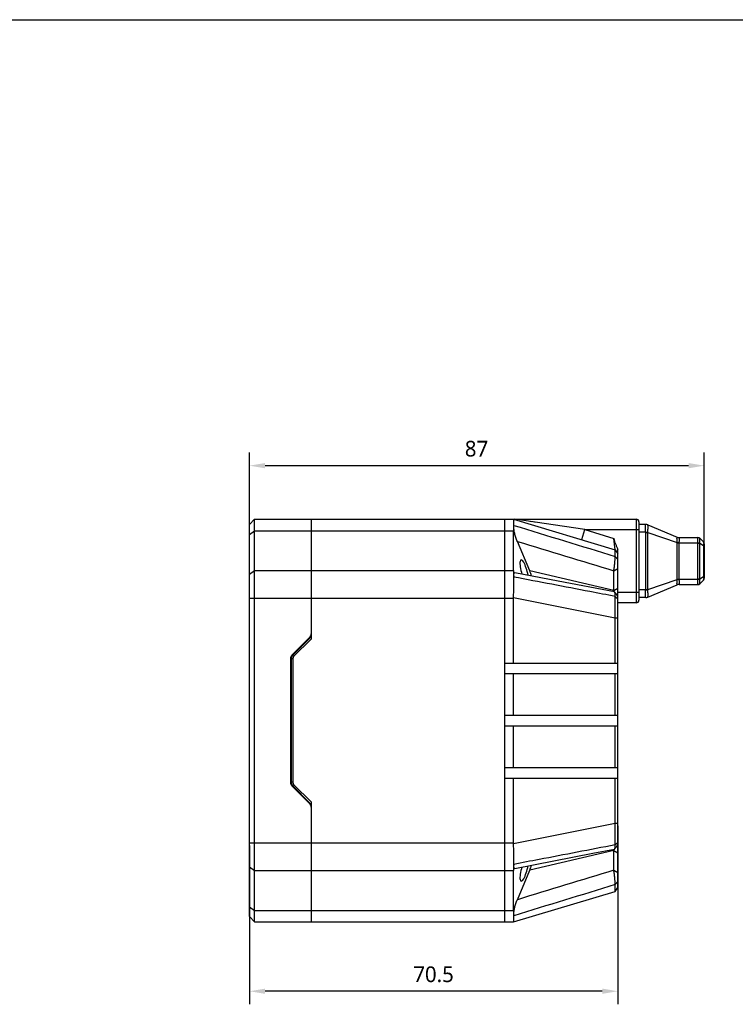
# Model space of a CAD drawing. Header units: millimetres. Extents: x 0 to 594, y 0 to 420.
# Tile 3 of 6: x 176 to 313, y 232 to 420. Entities that reach past the tile are written whole.
import ezdxf

# ---------------------------------------------------------------- set-up
doc = ezdxf.new("R2010")
doc.units = ezdxf.units.MM
doc.header["$LTSCALE"] = 32.67
doc.header["$PDMODE"] = 3
doc.header["$PDSIZE"] = 8
doc.layers.get('0').update_dxf_attribs({"linetype": 'CONTINUOUS'})
doc.layers.get('Defpoints').update_dxf_attribs({"linetype": 'CONTINUOUS'})
doc.layers.add('00_COMPONENTS', color=7, linetype='CONTINUOUS')
doc.layers.add('51__DRAFT_DIMS', color=7, linetype='CONTINUOUS')
doc.styles.get("Standard").update_dxf_attribs({"font": 'Roboto-Regular.ttf'})
doc.dimstyles.new('DIMSTYLE_1', dxfattribs={"dimtxt": 3, "dimasz": 3, "dimexe": 2.5, "dimexo": 0.5, "dimgap": 0.75, "dimtad": 1, "dimdsep": 46, "dimtxsty": 'STANDARD', "dimblk": '_FILLED', "dimblk1": '_FILLED', "dimblk2": '_FILLED', "dimcen": 0.09, "dimclrt": 3, "dimazin": 2, "dimtp": 0.3, "dimtm": 0.3, "dimtfac": 1, "dimtofl": 0, "dimtmove": 0, "dimatfit": 3, "dimldrblk": '_FILLED', "dimfxl": 1, "dimtolj": 1, "dimarcsym": 0})

# ---------------------------------------------------------------- blocks, each defined once
blk = doc.blocks.new('_FILLED')
at = {"color": 0, "linetype": 'ByBlock'}
blk.add_solid([(0, 0), (-1, 0.167), (-1, -0.167)], dxfattribs=at)
blk = doc.blocks.new('*D3')
at = {"layer": '51__DRAFT_DIMS', "color": 0, "lineweight": -2}
for p, q in [((290.79, 265.86), (290.79, 231.72)), ((220.29, 262.09), (220.29, 231.72)), ((287.79, 234.22), (223.29, 234.22))]:
    blk.add_line(p, q, dxfattribs=at)
at = {"layer": 'Defpoints', "color": 0}
for p in [(290.79, 266.36), (220.29, 262.59), (220.29, 234.22)]:
    blk.add_point(p, dxfattribs=at)
at = {"layer": '51__DRAFT_DIMS', "color": 0, "linetype": 'ByBlock', "lineweight": -2, "xscale": 3, "yscale": 3, "zscale": 3, "rotation": 180}
blk.add_blockref('_FILLED', (220.29, 234.22), dxfattribs=at)
at = {"layer": '51__DRAFT_DIMS', "color": 0, "linetype": 'ByBlock', "lineweight": -2, "xscale": 3, "yscale": 3, "zscale": 3}
blk.add_blockref('_FILLED', (290.79, 234.22), dxfattribs=at)
at = {"layer": '51__DRAFT_DIMS', "color": 0, "insert": (255.51, 238.97), "char_height": 3, "attachment_point": 2, "line_spacing_factor": 0.9}
blk.add_mtext('\\A1;70.5', dxfattribs=at)
blk = doc.blocks.new('*D4')
at = {"layer": '51__DRAFT_DIMS', "color": 0, "lineweight": -2}
for p, q in [((220.29, 322.08), (220.29, 337.22)), ((307.29, 319.96), (307.29, 337.22)), ((304.29, 334.72), (223.29, 334.72))]:
    blk.add_line(p, q, dxfattribs=at)
at = {"layer": 'Defpoints', "color": 0}
for p in [(220.29, 334.72), (220.29, 321.58), (307.29, 319.46)]:
    blk.add_point(p, dxfattribs=at)
at = {"layer": '51__DRAFT_DIMS', "color": 0, "linetype": 'ByBlock', "lineweight": -2, "xscale": 3, "yscale": 3, "zscale": 3, "rotation": 180}
blk.add_blockref('_FILLED', (220.29, 334.72), dxfattribs=at)
at = {"layer": '51__DRAFT_DIMS', "color": 0, "linetype": 'ByBlock', "lineweight": -2, "xscale": 3, "yscale": 3, "zscale": 3}
blk.add_blockref('_FILLED', (307.29, 334.72), dxfattribs=at)
at = {"layer": '51__DRAFT_DIMS', "color": 0, "insert": (263.73, 339.47), "char_height": 3, "attachment_point": 2, "line_spacing_factor": 0.9}
blk.add_mtext('\\A1;87', dxfattribs=at)

msp = doc.modelspace()

# ---------------------------------------------------------------- linework, layer by layer
at = {"color": 7}
msp.add_line((0, 420), (594, 420), dxfattribs=at)
at = {"layer": '00_COMPONENTS', "color": 0}
for p, q in [((220.294, 323.487), (221.294, 324.487)), ((221.294, 247.487), (221.294, 324.487)), ((221.294, 324.487), (270.794, 324.487)), ((232.094, 324.487), (232.094, 301.563)), ((269.094, 324.487), (269.094, 247.487)), ((270.794, 324.487), (290.223, 318.658)), ((270.802, 324.487), (294.294, 324.487)), ((284.42, 322.487), (271.087, 324.487)), ((273.866, 324.071), (273.777, 324.084)), ((274.26, 324.011), (274.055, 324.042)), ((274.599, 323.961), (274.482, 323.978)), ((274.974, 323.904), (274.846, 323.924)), ((294.294, 324.487), (294.294, 308.487)), ((294.794, 323.987), (294.794, 308.987)), ((220.294, 248.487), (220.294, 323.487)), ((220.294, 321.584), (221.294, 322.291)), ((221.294, 322.291), (270.794, 322.291)), ((270.794, 314.684), (270.794, 322.291)), ((283.846, 320.572), (284.42, 322.487)), ((284.42, 322.487), (289.994, 320.815)), ((284.42, 322.487), (294.794, 322.487)), ((296.094, 323.487), (294.794, 323.487)), ((296.088, 321.987), (294.794, 321.987)), ((296.088, 321.987), (296.495, 322.07)), ((296.478, 323.41), (302.111, 321.063)), ((273.928, 314.58), (271.543, 320.242)), ((290.223, 318.658), (289.994, 320.815)), ((296.094, 311.044), (296.094, 321.931)), ((296.094, 321.931), (296.478, 321.931)), ((296.478, 311.044), (296.478, 321.931)), ((296.478, 321.931), (302.111, 320.046)), ((302.494, 320.987), (306.086, 320.987)), ((302.496, 320.987), (302.494, 320.987)), ((306.44, 320.841), (307.147, 320.134)), ((290.226, 318.656), (290.223, 318.658)), ((290.225, 318.656), (290.794, 317.892)), ((290.491, 318.299), (290.226, 318.656)), ((290.794, 254.083), (290.794, 318.77)), ((302.109, 312.987), (302.109, 319.987)), ((302.109, 319.987), (306.08, 319.987)), ((302.494, 312.987), (302.494, 319.987)), ((306.08, 319.987), (306.447, 320.033)), ((306.086, 313.083), (306.086, 319.892)), ((306.086, 319.892), (306.44, 319.892)), ((306.44, 313.083), (306.44, 319.892)), ((306.44, 319.892), (307.147, 319.462)), ((307.147, 319.462), (307.147, 313.513)), ((307.294, 319.462), (307.147, 319.462)), ((307.294, 319.78), (307.294, 313.195)), ((290.265, 317.37), (290.794, 316.752)), ((220.294, 313.977), (221.294, 314.684)), ((221.294, 314.684), (270.794, 314.684)), ((289.994, 310.859), (273.928, 314.58)), ((289.994, 314.628), (290.794, 315.058)), ((289.994, 310.859), (289.994, 314.628)), ((279.362, 312.655), (271.089, 314.257)), ((290.146, 310.566), (279.362, 312.655)), ((296.478, 311.044), (302.111, 312.929)), ((302.109, 312.987), (306.08, 312.987)), ((306.08, 312.987), (306.447, 312.942)), ((306.086, 313.083), (306.44, 313.083)), ((306.44, 313.083), (307.147, 313.513)), ((306.44, 312.134), (307.147, 312.841)), ((307.294, 313.513), (307.147, 313.513)), ((289.994, 310.859), (290.794, 311.289)), ((296.088, 310.987), (294.794, 310.987)), ((296.088, 310.987), (296.495, 310.905)), ((296.094, 311.044), (296.478, 311.044)), ((296.478, 309.564), (302.111, 311.911)), ((302.494, 311.987), (302.496, 311.988)), ((302.494, 311.987), (306.086, 311.987)), ((220.294, 309.381), (270.794, 309.381)), ((270.794, 296.987), (270.794, 309.381)), ((270.797, 309.498), (290.223, 305.613)), ((290.336, 310.342), (290.169, 310.55)), ((290.265, 309.712), (290.794, 309.282)), ((290.503, 310.137), (290.336, 310.342)), ((290.658, 309.946), (290.503, 310.137)), ((290.794, 309.781), (290.658, 309.946)), ((294.794, 310.487), (290.794, 310.487)), ((296.094, 309.487), (294.794, 309.487)), ((294.294, 308.487), (290.794, 308.487)), ((290.223, 296.987), (290.223, 305.613)), ((290.223, 305.613), (290.794, 305.613)), ((228.436, 298.48), (231.801, 301.845)), ((231.801, 301.695), (228.586, 298.48)), ((232.094, 301.563), (228.799, 298.268)), ((231.294, 301.187), (231.294, 301.337)), ((230.794, 300.687), (230.794, 300.837)), ((228.144, 297.773), (228.144, 274.202)), ((228.294, 297.773), (228.294, 274.202)), ((228.594, 297.773), (228.294, 297.773)), ((228.799, 298.268), (228.586, 298.48)), ((228.594, 297.773), (228.594, 274.202)), ((269.094, 296.987), (290.794, 296.987)), ((269.094, 294.987), (290.794, 294.987)), ((270.794, 286.987), (270.794, 294.987)), ((290.223, 286.987), (290.223, 294.987)), ((269.094, 286.987), (290.794, 286.987)), ((269.094, 284.987), (290.794, 284.987)), ((270.794, 276.987), (270.794, 284.987)), ((290.223, 276.987), (290.223, 284.987)), ((269.094, 276.987), (290.794, 276.987)), ((269.094, 274.987), (290.794, 274.987)), ((270.794, 262.594), (270.794, 274.987)), ((290.223, 266.362), (290.223, 274.987)), ((228.594, 274.202), (228.294, 274.202)), ((231.801, 270.13), (228.436, 273.495)), ((228.799, 273.707), (228.586, 273.495)), ((228.586, 273.495), (231.801, 270.28)), ((228.799, 273.707), (232.094, 270.412)), ((230.794, 271.137), (230.794, 271.287)), ((231.294, 270.637), (231.294, 270.787)), ((232.094, 270.412), (232.094, 247.487)), ((270.797, 262.477), (290.223, 266.362)), ((290.223, 266.362), (290.794, 266.362)), ((220.294, 262.594), (270.794, 262.594)), ((290.265, 262.263), (290.794, 262.692)), ((290.393, 261.703), (290.556, 261.903)), ((290.556, 261.903), (290.708, 262.09)), ((290.708, 262.09), (290.794, 262.194)), ((271.089, 257.718), (285.978, 260.601)), ((289.994, 261.115), (273.928, 257.395)), ((285.978, 260.601), (290.146, 261.408)), ((289.994, 261.115), (290.794, 260.686)), ((289.994, 257.347), (289.994, 261.115)), ((290.169, 261.424), (290.393, 261.703)), ((220.294, 257.998), (221.294, 257.291)), ((221.294, 257.291), (270.794, 257.291)), ((270.794, 249.684), (270.794, 257.291)), ((271.543, 251.732), (273.928, 257.395)), ((289.994, 257.347), (290.794, 256.917)), ((290.265, 254.605), (290.794, 255.223)), ((270.794, 247.487), (290.223, 253.316)), ((290.223, 253.316), (290.226, 253.319)), ((290.225, 253.319), (290.794, 254.083)), ((290.226, 253.319), (290.62, 253.849)), ((290.62, 253.849), (290.794, 254.083)), ((220.294, 250.391), (221.294, 249.684)), ((221.294, 249.684), (270.794, 249.684)), ((220.294, 248.487), (221.294, 247.487)), ((221.294, 247.487), (270.794, 247.487))]:
    msp.add_line(p, q, dxfattribs=at)
for centre, radius, start, end in [((294.294, 323.987), 0.5, 0, 90), ((296.087, 322.524), 0.964, 65.00355, 89.98348), ((296.094, 322.487), 1, 67.38014, 90), ((295.149, 322.159), 1.349, 350.25751, 356.18761), ((302.494, 321.987), 1, 247.38014, 270), ((302.493, 321.982), 0.995, 247.3816, 270.12233), ((306.08, 320.493), 0.494, 42.12063, 89.9517), ((306.086, 320.487), 0.5, 45, 90), ((306.794, 319.78), 0.5, 0, 45), ((302.944, 319.987), 0.835, 175.96182, 179.9973), ((304.774, 352.359), 32.422, 265.28917, 265.97084), ((302.704, 319.987), 0.211, 171.95277, 179.9755), ((305.119, 320.026), 1.327, 354.22784, 0.32169), ((270.221, 313.404), 0.643, 1.85396, 13.72696), ((302.944, 312.987), 0.835, 180.0027, 184.03818), ((304.774, 280.618), 32.42, 94.02914, 94.71085), ((302.704, 312.987), 0.211, 180.0245, 188.04723), ((305.119, 312.949), 1.327, 359.67831, 5.77216), ((306.794, 313.195), 0.5, 315, 360), ((272.111, 308.087), 18.096, 7.94305, 8.8112), ((295.149, 310.815), 1.349, 3.81237, 9.7425), ((302.494, 310.987), 1, 90, 112.61986), ((302.493, 310.993), 0.995, 89.87767, 112.6184), ((306.08, 312.482), 0.494, 270.0483, 317.87937), ((306.086, 312.487), 0.5, 270, 315), ((294.294, 308.987), 0.5, 270, 360), ((296.087, 310.451), 0.964, 270.01652, 294.99644), ((296.094, 310.487), 1, 270, 292.61986), ((231.094, 302.552), 1, 315, 360), ((231.094, 302.402), 1, 315, 360), ((229.144, 297.773), 1, 135, 180), ((229.294, 297.773), 1, 135, 180), ((229.294, 297.773), 0.7, 135, 180), ((229.144, 274.202), 1, 180, 225), ((229.294, 274.202), 1, 180, 225), ((229.294, 274.202), 0.7, 180, 225), ((231.094, 269.573), 1, 0, 45), ((231.094, 269.423), 1, 0, 45), ((272.875, 263.775), 17.323, 351.16944, 352.0763), ((270.221, 258.571), 0.643, 346.27304, 358.14604)]:
    msp.add_arc(centre, radius, start, end, dxfattribs=at)
for centre, major_axis, ratio, start_param, end_param in [((273.523, 316.987), (-2.053, 7.484), 0.2403928, 0.5245626, 0.7195444), ((272.852, 314.487), (-0.616, 2.245), 0.2403928, -1.9596093, 1.7231284), ((273.523, 309.381), (-2.053, 7.484), 0.2403928, 0.7195444, 0.9145263), ((273.797, 313.805), (-0.505, 1.644), 0.2249821, -1.7366317, -1.1502318), ((295.794, 309.381), (25, 0), 0.3, 3.1259597, 3.1415927), ((295.794, 262.594), (25, 0), 0.3, -3.1415927, -3.1259597), ((273.523, 262.594), (2.053, 7.484), 0.2403928, -4.056119, -3.8611371), ((272.852, 257.487), (0.616, 2.245), 0.2403928, 1.4184643, 5.101202), ((273.797, 258.17), (0.505, 1.644), 0.2249821, -1.9913608, -1.404961), ((273.523, 254.987), (2.053, 7.484), 0.2403928, -3.8611371, -3.6661552)]:
    msp.add_ellipse(centre, major_axis=major_axis, ratio=ratio, start_param=start_param, end_param=end_param, dxfattribs=at)
for points, knots in [([(270.863, 323.304), (270.872, 323.47), (270.88, 323.703), (270.88, 323.991), (270.874, 324.137), (270.867, 324.237), (270.861, 324.299), (270.853, 324.352), (270.844, 324.396), (270.834, 324.432), (270.824, 324.459), (270.812, 324.477), (270.802, 324.485), (270.797, 324.486)], [0, 0, 0, 0, 0.4151539, 0.5822731, 0.7214526, 0.7804215, 0.8322651, 0.8769838, 0.9146184, 0.9452789, 0.9692102, 0.9869771, 1, 1, 1, 1]), ([(271.543, 320.242), (271.495, 320.358), (271.4, 320.597), (271.268, 320.97), (271.145, 321.361), (271.036, 321.764), (270.944, 322.166), (270.886, 322.496), (270.856, 322.747), (270.842, 322.919), (270.838, 323.074), (270.841, 323.172), (270.845, 323.218)], [0, 0, 0, 0, 0.1221859, 0.2512236, 0.3853065, 0.5220359, 0.6579286, 0.7878088, 0.8483272, 0.9045281, 0.9553805, 1, 1, 1, 1]), ([(270.845, 323.218), (270.848, 323.225), (270.857, 323.253), (270.862, 323.282), (270.863, 323.304)], [0, 0, 0, 0, 0.2577115, 1, 1, 1, 1]), ([(296.088, 321.987), (296.081, 322.085), (296.072, 322.276), (296.064, 322.554), (296.06, 322.81), (296.059, 323.034), (296.06, 323.198), (296.062, 323.306), (296.064, 323.361), (296.066, 323.399), (296.068, 323.422), (296.07, 323.441), (296.072, 323.458), (296.075, 323.47), (296.078, 323.479), (296.082, 323.486), (296.086, 323.487), (296.088, 323.487)], [0, 0, 0, 0, 0.1943407, 0.3812187, 0.5534507, 0.7044061, 0.8282828, 0.8785387, 0.9203465, 0.9379618, 0.9533352, 0.9664424, 0.9772729, 0.9858481, 0.9922456, 0.9967097, 1, 1, 1, 1]), ([(296.495, 323.397), (296.494, 323.399), (296.49, 323.404), (296.483, 323.408), (296.478, 323.41)], [0, 0, 0, 0, 0.2259651, 1, 1, 1, 1]), ([(296.495, 322.07), (296.5, 322.152), (296.513, 322.312), (296.53, 322.544), (296.542, 322.759), (296.547, 322.949), (296.544, 323.091), (296.537, 323.189), (296.531, 323.25), (296.523, 323.301), (296.514, 323.342), (296.505, 323.373), (296.498, 323.391), (296.495, 323.397)], [0, 0, 0, 0, 0.1852086, 0.3612273, 0.5234094, 0.6676108, 0.7902049, 0.8424211, 0.8881226, 0.9270033, 0.9587908, 0.9832044, 1, 1, 1, 1]), ([(289.994, 320.815), (290.013, 320.633), (290.074, 320.361), (290.194, 320.013), (290.332, 319.671), (290.529, 319.255), (290.704, 318.93), (290.794, 318.77)], [0, 0, 0, 0, 0.2497615, 0.3747994, 0.4998439, 0.7499101, 1, 1, 1, 1]), ([(302.111, 320.046), (302.104, 320.113), (302.094, 320.246), (302.087, 320.41), (302.083, 320.536), (302.081, 320.624), (302.08, 320.706), (302.079, 320.781), (302.08, 320.849), (302.081, 320.908), (302.082, 320.958), (302.085, 320.998), (302.089, 321.029), (302.093, 321.048), (302.098, 321.058), (302.101, 321.063), (302.106, 321.065), (302.109, 321.064), (302.111, 321.063)], [0, 0, 0, 0, 0.1965974, 0.3871073, 0.477495, 0.5632174, 0.6432433, 0.7166038, 0.7824271, 0.8399708, 0.8886482, 0.9280482, 0.9579727, 0.9785504, 0.9856014, 0.9909001, 0.9952679, 1, 1, 1, 1]), ([(302.496, 320.017), (302.504, 320.079), (302.522, 320.201), (302.545, 320.378), (302.561, 320.541), (302.566, 320.667), (302.564, 320.756), (302.561, 320.813), (302.555, 320.862), (302.546, 320.904), (302.536, 320.937), (302.524, 320.962), (302.511, 320.979), (302.501, 320.986), (302.496, 320.987)], [0, 0, 0, 0, 0.1896336, 0.3715968, 0.5393285, 0.6866424, 0.7509848, 0.8084097, 0.858546, 0.9011679, 0.9362211, 0.9638762, 0.9846856, 1, 1, 1, 1]), ([(306.08, 319.987), (306.076, 320.052), (306.07, 320.18), (306.065, 320.365), (306.063, 320.536), (306.062, 320.685), (306.062, 320.794), (306.064, 320.867), (306.065, 320.908), (306.067, 320.938), (306.069, 320.957), (306.071, 320.967), (306.072, 320.976), (306.075, 320.983), (306.078, 320.987), (306.08, 320.987)], [0, 0, 0, 0, 0.1944618, 0.3814491, 0.5537831, 0.7048297, 0.8287814, 0.8790688, 0.9209051, 0.9539159, 0.9670307, 0.9778654, 0.9864355, 0.9928051, 1, 1, 1, 1]), ([(306.447, 320.825), (306.447, 320.828), (306.446, 320.834), (306.442, 320.839), (306.44, 320.841)], [0, 0, 0, 0, 0.4864275, 1, 1, 1, 1]), ([(306.447, 320.033), (306.446, 320.128), (306.449, 320.266), (306.453, 320.442), (306.454, 320.555), (306.453, 320.652), (306.451, 320.721), (306.449, 320.765), (306.448, 320.79), (306.447, 320.81), (306.447, 320.82), (306.447, 320.825)], [0, 0, 0, 0, 0.3607806, 0.5226805, 0.6668745, 0.7898432, 0.8883674, 0.9275117, 0.9594161, 0.9836979, 1, 1, 1, 1]), ([(307.147, 320.134), (307.151, 320.13), (307.157, 320.121), (307.164, 320.105), (307.171, 320.083), (307.178, 320.046), (307.184, 319.987), (307.186, 319.905), (307.183, 319.809), (307.173, 319.659), (307.159, 319.542), (307.147, 319.462)], [0, 0, 0, 0, 0.0213242, 0.0479426, 0.0805744, 0.1195305, 0.2165601, 0.3380372, 0.4812413, 0.6423408, 1, 1, 1, 1]), ([(290.265, 317.37), (290.265, 317.464), (290.265, 317.641), (290.263, 317.891), (290.26, 318.106), (290.257, 318.264), (290.253, 318.373), (290.25, 318.441), (290.247, 318.5), (290.244, 318.55), (290.24, 318.59), (290.236, 318.621), (290.232, 318.64), (290.229, 318.651), (290.227, 318.655), (290.226, 318.656)], [0, 0, 0, 0, 0.2190565, 0.4128077, 0.5803599, 0.7209048, 0.7808125, 0.8336939, 0.8794682, 0.9180633, 0.9494173, 0.9734877, 0.9902804, 0.9959932, 1, 1, 1, 1]), ([(289.994, 314.628), (290.012, 314.745), (290.048, 314.987), (290.115, 315.486), (290.171, 315.992), (290.217, 316.485), (290.242, 316.817), (290.258, 317.109), (290.264, 317.289), (290.265, 317.37)], [0, 0, 0, 0, 0.1284404, 0.2662539, 0.5483373, 0.6820559, 0.8045164, 0.9116466, 1, 1, 1, 1]), ([(270.797, 309.498), (270.832, 310.179), (270.872, 311.184), (270.883, 312.494), (270.873, 313.121), (270.863, 313.424)], [0, 0, 0, 0, 0.5209726, 0.76812, 1, 1, 1, 1]), ([(270.845, 313.556), (270.841, 313.615), (270.837, 313.726), (270.843, 313.88), (270.86, 314.008), (270.884, 314.098), (270.909, 314.155), (270.934, 314.197), (270.965, 314.23), (271.002, 314.25), (271.04, 314.261), (271.07, 314.26), (271.089, 314.257)], [0, 0, 0, 0, 0.2141886, 0.3997732, 0.555008, 0.6805511, 0.733188, 0.7798953, 0.859124, 0.8944907, 0.9288796, 1, 1, 1, 1]), ([(290.265, 309.712), (288.648, 310.022), (282.181, 311.259), (275.714, 312.497), (270.863, 313.424)], [0, 0, 0, 0, 0.2499938, 1, 1, 1, 1]), ([(302.111, 311.911), (302.109, 311.911), (302.106, 311.91), (302.101, 311.912), (302.098, 311.916), (302.093, 311.927), (302.089, 311.946), (302.085, 311.977), (302.082, 312.017), (302.081, 312.067), (302.08, 312.126), (302.079, 312.194), (302.08, 312.269), (302.081, 312.351), (302.083, 312.439), (302.087, 312.565), (302.094, 312.729), (302.104, 312.861), (302.111, 312.929)], [0, 0, 0, 0, 0.0047327, 0.0091004, 0.0143986, 0.0214487, 0.0420246, 0.0719463, 0.1113441, 0.1600195, 0.2175613, 0.2833824, 0.3567415, 0.436767, 0.5224891, 0.6128775, 0.8033933, 1, 1, 1, 1]), ([(302.496, 311.988), (302.501, 311.989), (302.511, 311.995), (302.524, 312.012), (302.536, 312.038), (302.546, 312.071), (302.555, 312.113), (302.561, 312.162), (302.564, 312.219), (302.566, 312.308), (302.561, 312.433), (302.545, 312.597), (302.522, 312.774), (302.504, 312.896), (302.496, 312.958)], [0, 0, 0, 0, 0.0153145, 0.0361219, 0.0637753, 0.0988267, 0.1414469, 0.1915818, 0.2490053, 0.3133462, 0.4606588, 0.628391, 0.8103587, 1, 1, 1, 1]), ([(306.073, 311.996), (306.072, 312.001), (306.069, 312.015), (306.067, 312.038), (306.065, 312.07), (306.064, 312.108), (306.063, 312.154), (306.062, 312.229), (306.062, 312.336), (306.063, 312.48), (306.066, 312.64), (306.071, 312.811), (306.077, 312.928), (306.08, 312.987)], [0, 0, 0, 0, 0.0163755, 0.0404598, 0.0722049, 0.111407, 0.1577693, 0.2109256, 0.3358668, 0.4822128, 0.645248, 0.8197151, 1, 1, 1, 1]), ([(306.447, 312.15), (306.447, 312.155), (306.447, 312.165), (306.448, 312.184), (306.449, 312.209), (306.451, 312.254), (306.453, 312.323), (306.454, 312.419), (306.453, 312.533), (306.449, 312.709), (306.446, 312.847), (306.447, 312.942)], [0, 0, 0, 0, 0.0163005, 0.0405809, 0.0724821, 0.111624, 0.2101459, 0.3331125, 0.4773046, 0.6392026, 1, 1, 1, 1]), ([(307.147, 313.513), (307.159, 313.433), (307.173, 313.316), (307.183, 313.166), (307.186, 313.069), (307.184, 312.987), (307.178, 312.929), (307.171, 312.892), (307.164, 312.87), (307.157, 312.853), (307.151, 312.844), (307.147, 312.841)], [0, 0, 0, 0, 0.3576408, 0.5187361, 0.661942, 0.7834242, 0.8804605, 0.9194194, 0.9520545, 0.9786749, 1, 1, 1, 1]), ([(296.08, 309.492), (296.079, 309.495), (296.076, 309.501), (296.072, 309.517), (296.068, 309.545), (296.065, 309.588), (296.063, 309.643), (296.061, 309.71), (296.06, 309.788), (296.059, 309.876), (296.059, 310.012), (296.061, 310.202), (296.065, 310.448), (296.072, 310.713), (296.081, 310.895), (296.088, 310.987)], [0, 0, 0, 0, 0.0053982, 0.0127086, 0.0334102, 0.0623237, 0.0992984, 0.1440487, 0.1962004, 0.2553078, 0.3208616, 0.4689887, 0.6354613, 0.8145268, 1, 1, 1, 1]), ([(296.495, 309.578), (296.498, 309.584), (296.505, 309.601), (296.514, 309.632), (296.523, 309.674), (296.531, 309.725), (296.537, 309.786), (296.544, 309.883), (296.547, 310.025), (296.542, 310.216), (296.53, 310.431), (296.513, 310.663), (296.5, 310.823), (296.495, 310.905)], [0, 0, 0, 0, 0.0167939, 0.041208, 0.0729927, 0.1118724, 0.1575734, 0.2097888, 0.3323817, 0.476582, 0.6387625, 0.8147836, 1, 1, 1, 1]), ([(306.08, 311.987), (306.08, 311.987), (306.078, 311.988), (306.075, 311.991), (306.074, 311.994), (306.073, 311.996)], [0, 0, 0, 0, 0.1735755, 0.5059455, 1, 1, 1, 1]), ([(306.44, 312.134), (306.442, 312.136), (306.446, 312.141), (306.447, 312.147), (306.447, 312.15)], [0, 0, 0, 0, 0.5135725, 1, 1, 1, 1]), ([(290.169, 310.55), (290.167, 310.552), (290.161, 310.56), (290.152, 310.565), (290.146, 310.566)], [0, 0, 0, 0, 0.2924174, 1, 1, 1, 1]), ([(290.265, 309.712), (290.264, 309.816), (290.261, 309.965), (290.25, 310.153), (290.239, 310.27), (290.226, 310.368), (290.211, 310.447), (290.195, 310.501), (290.181, 310.533), (290.173, 310.545), (290.169, 310.55)], [0, 0, 0, 0, 0.3676883, 0.5254503, 0.6636678, 0.7809787, 0.8763185, 0.9491145, 0.9771812, 1, 1, 1, 1]), ([(290.223, 305.613), (290.237, 306.334), (290.257, 307.701), (290.265, 309.067), (290.265, 309.712)], [0, 0, 0, 0, 0.528159, 1, 1, 1, 1]), ([(296.088, 309.487), (296.086, 309.487), (296.083, 309.489), (296.081, 309.491), (296.08, 309.492)], [0, 0, 0, 0, 0.4447453, 1, 1, 1, 1]), ([(296.478, 309.564), (296.48, 309.565), (296.486, 309.568), (296.492, 309.573), (296.495, 309.578)], [0, 0, 0, 0, 0.2846637, 1, 1, 1, 1]), ([(290.265, 262.263), (290.265, 262.907), (290.257, 264.274), (290.237, 265.64), (290.223, 266.362)], [0, 0, 0, 0, 0.4718503, 1, 1, 1, 1]), ([(270.863, 258.55), (270.873, 258.854), (270.883, 259.481), (270.872, 260.79), (270.832, 261.796), (270.797, 262.477)], [0, 0, 0, 0, 0.23188, 0.4790274, 1, 1, 1, 1]), ([(270.863, 258.55), (272.48, 258.86), (278.947, 260.097), (285.415, 261.334), (290.265, 262.263)], [0, 0, 0, 0, 0.2500062, 1, 1, 1, 1]), ([(290.169, 261.424), (290.173, 261.43), (290.181, 261.442), (290.195, 261.474), (290.211, 261.527), (290.226, 261.607), (290.239, 261.705), (290.25, 261.822), (290.261, 262.01), (290.264, 262.158), (290.265, 262.263)], [0, 0, 0, 0, 0.022819, 0.0508862, 0.1236833, 0.2190247, 0.3363375, 0.4745572, 0.6323233, 1, 1, 1, 1]), ([(290.146, 261.408), (290.148, 261.409), (290.157, 261.412), (290.164, 261.419), (290.169, 261.424)], [0, 0, 0, 0, 0.2189941, 1, 1, 1, 1]), ([(271.089, 257.718), (271.07, 257.714), (271.04, 257.713), (271.002, 257.724), (270.965, 257.744), (270.934, 257.778), (270.909, 257.82), (270.884, 257.877), (270.86, 257.967), (270.843, 258.095), (270.837, 258.249), (270.841, 258.36), (270.845, 258.419)], [0, 0, 0, 0, 0.0711204, 0.1055093, 0.140876, 0.2201047, 0.266812, 0.3194489, 0.444992, 0.6002268, 0.7858114, 1, 1, 1, 1]), ([(290.265, 254.605), (290.264, 254.686), (290.258, 254.866), (290.242, 255.157), (290.217, 255.49), (290.171, 255.983), (290.115, 256.489), (290.048, 256.988), (290.012, 257.23), (289.994, 257.347)], [0, 0, 0, 0, 0.0883614, 0.1954961, 0.3179621, 0.4516862, 0.7337787, 0.8715948, 1, 1, 1, 1]), ([(290.229, 253.324), (290.231, 253.329), (290.234, 253.343), (290.238, 253.368), (290.242, 253.402), (290.245, 253.445), (290.249, 253.497), (290.253, 253.583), (290.257, 253.711), (290.261, 253.889), (290.263, 254.1), (290.265, 254.342), (290.265, 254.514), (290.265, 254.605)], [0, 0, 0, 0, 0.0131718, 0.0331031, 0.0598428, 0.0933692, 0.1336356, 0.1805814, 0.2942323, 0.4337106, 0.5983373, 0.7873698, 1, 1, 1, 1]), ([(290.226, 253.319), (290.226, 253.319), (290.227, 253.321), (290.228, 253.322), (290.229, 253.324)], [0, 0, 0, 0, 0.2080298, 1, 1, 1, 1]), ([(270.845, 248.757), (270.841, 248.803), (270.838, 248.901), (270.842, 249.056), (270.856, 249.228), (270.886, 249.479), (270.944, 249.808), (271.036, 250.211), (271.145, 250.613), (271.268, 251.005), (271.4, 251.377), (271.495, 251.617), (271.543, 251.732)], [0, 0, 0, 0, 0.0446195, 0.0954719, 0.1516728, 0.2121912, 0.3420714, 0.4779641, 0.6146935, 0.7487764, 0.8778141, 1, 1, 1, 1]), ([(270.797, 247.488), (270.802, 247.49), (270.812, 247.498), (270.824, 247.516), (270.834, 247.543), (270.844, 247.579), (270.853, 247.623), (270.861, 247.676), (270.867, 247.738), (270.874, 247.838), (270.88, 247.984), (270.88, 248.272), (270.872, 248.505), (270.863, 248.671)], [0, 0, 0, 0, 0.0130229, 0.0307898, 0.0547212, 0.0853816, 0.1230162, 0.1677349, 0.2195785, 0.2785474, 0.4177269, 0.5848461, 1, 1, 1, 1]), ([(270.863, 248.671), (270.863, 248.678), (270.86, 248.707), (270.853, 248.736), (270.845, 248.757)], [0, 0, 0, 0, 0.2437942, 1, 1, 1, 1])]:
    msp.add_open_spline(points, degree=3, knots=knots, dxfattribs=at)
for points in [[(270.863, 323.304), (277.331, 321.327), (283.798, 319.349), (290.265, 317.37)], [(296.094, 321.931), (296.094, 321.95), (296.091, 321.969), (296.088, 321.987)], [(271.543, 320.242), (277.694, 318.372), (283.844, 316.5), (289.994, 314.628)], [(306.086, 319.892), (306.086, 319.924), (306.084, 319.956), (306.08, 319.987)], [(306.08, 312.987), (306.084, 313.019), (306.086, 313.051), (306.086, 313.083)], [(296.088, 310.987), (296.091, 311.006), (296.094, 311.025), (296.094, 311.044)], [(289.994, 257.347), (283.844, 255.475), (277.694, 253.603), (271.543, 251.732)], [(290.265, 254.605), (283.798, 252.626), (277.331, 250.648), (270.863, 248.671)]]:
    msp.add_open_spline(points, degree=3, dxfattribs=at)

# ---------------------------------------------------------------- dimensions: what is measured, and where the dimension line sits
at = {"layer": '51__DRAFT_DIMS', "color": 0}
for base, p1, p2, picture, middle in [((220.294, 334.722), (307.294, 319.462), (220.294, 321.584), '*D4', (263.732, 334.722)), ((220.294, 234.223), (290.794, 266.362), (220.294, 262.594), '*D3', (255.505, 234.223))]:
    dim = msp.add_linear_dim(base=base, p1=p1, p2=p2, angle=180, dimstyle='DIMSTYLE_1', override={"dimclrt": 0}, dxfattribs=at)
    dim.commit()
    dim.dimension.update_dxf_attribs({"geometry": picture, "text_midpoint": middle, "dimtype": 160})

doc.saveas('drawing.dxf')
